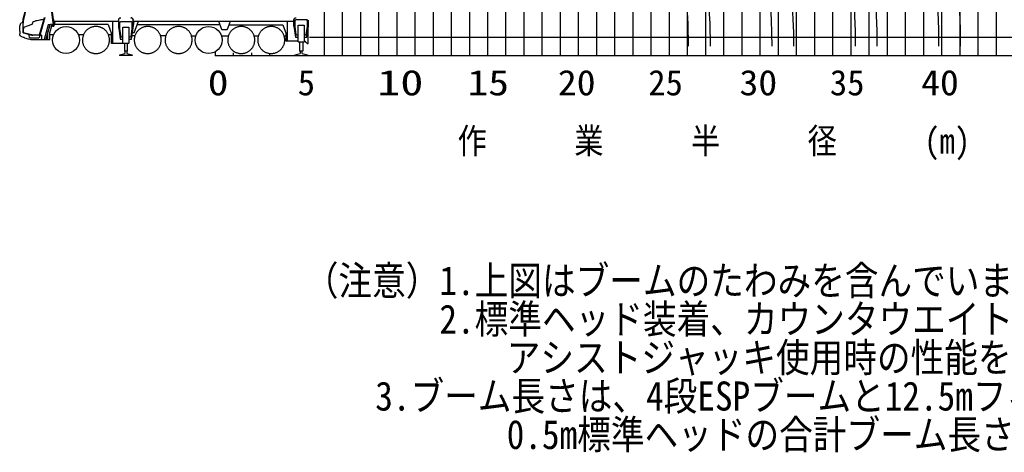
# Model space of a CAD drawing. Extents: x -126562 to 47723, y -58355 to 51651.
# Tile 8 of 14: x -36333 to 17878, y -58355 to -34533. Entities that reach past the tile are written whole.
import ezdxf

# ---------------------------------------------------------------- set-up
doc = ezdxf.new("R2010")
doc.units = 0
doc.layers.get('0').update_dxf_attribs({"linetype": 'CONTINUOUS'})

msp = doc.modelspace()

# ---------------------------------------------------------------- linework, layer by layer
at = {"color": 10, "linetype": 'Continuous'}
for p, q in [((-10558.199093, -36499.970153), (-10558.199093, 28500.029847)), ((-15558.199093, -36499.970153), (-15558.199093, 24500.029847)), ((-5558.199093, -36499.970153), (-5558.199093, 20500.029847)), ((-558.199093, -36499.970153), (-558.199093, 20500.029847)), ((4441.800907, -36499.970153), (4441.800907, 15500.029847)), ((9441.800907, -36499.970153), (9441.800907, 15500.029847)), ((14441.800907, -36499.970153), (14441.800907, 10500.029847))]:
    msp.add_line(p, q, dxfattribs=at)
at = {"color": 7, "linetype": 'Continuous'}
for p, q in [((-9558.199093, -36499.970153), (-9558.199093, 28500.029847)), ((-8558.199093, -36499.970153), (-8558.199093, 28500.029847)), ((-7558.199093, -36499.970153), (-7558.199093, 28500.029847)), ((441.800907, -36499.970153), (441.800907, 28500.029847)), ((1441.800907, -36499.970153), (1441.800907, 28500.029847)), ((2441.800907, -36499.970153), (2441.800907, 28500.029847)), ((17441.800907, -36499.970153), (17441.800907, 28500.029847)), ((-16558.199093, -36499.970153), (-16558.199093, 24500.029847)), ((-14558.199093, -36499.970153), (-14558.199093, 24500.029847)), ((-13558.199093, -36499.970153), (-13558.199093, 24500.029847)), ((-12558.199093, -36499.970153), (-12558.199093, 24500.029847)), ((-11558.199093, -36499.970153), (-11558.199093, 24500.029847)), ((-18558.199093, -36499.970153), (-18558.199093, 21774.039305)), ((-6558.199093, -36499.970153), (-6558.199093, 20500.029847)), ((-4558.199093, -36499.970153), (-4558.199093, 20500.029847)), ((-3558.199093, -36499.970153), (-3558.199093, 20500.029847)), ((-2558.199093, -36499.970153), (-2558.199093, 20500.029847)), ((-1558.199093, -36499.970153), (-1558.199093, 20500.029847)), ((-17558.199093, -36499.970153), (-17558.199093, 18636.74449)), ((3441.800907, -36499.970153), (3441.800907, 15500.029847)), ((5441.800907, -36499.970153), (5441.800907, 15500.029847)), ((6441.800907, -36499.970153), (6441.800907, 15500.029847)), ((7441.800907, -36499.970153), (7441.800907, 15500.029847)), ((8441.800907, -36499.970153), (8441.800907, 15500.029847)), ((-19558.199093, -36499.970153), (-19558.199093, 14780.379049)), ((10441.800907, -36499.970153), (10441.800907, 10500.029847)), ((11441.800907, -36499.970153), (11441.800907, 10500.029847)), ((12441.800907, -36499.970153), (12441.800907, 10500.029847)), ((13441.800907, -36499.970153), (13441.800907, 10500.029847)), ((15441.800907, -36499.970153), (15441.800907, 10500.029847)), ((16441.800907, -36499.970153), (16441.800907, 10500.029847)), ((-20369.420103, -35499.970153), (34441.800907, -35499.970153)), ((-24558.199093, -36499.970153), (-24558.199093, -36352.446083)), ((-23558.199093, -36499.970153), (-23558.199093, -36352.446083)), ((-22558.199093, -36499.970153), (-22558.199093, -36430.14192))]:
    msp.add_line(p, q, dxfattribs=at)
at = {"color": 151, "linetype": 'Continuous'}
for p, q in [((-34483.844601, -34708.095028), (-34607.228806, -33830.168653)), ((-34577.863725, -33852.29659), (-34466.621944, -34643.823208)), ((-35611.117062, -34672.437588), (-35638.361202, -34769.505886)), ((-34955.094433, -34404.709706), (-35269.147335, -35523.628017)), ((-35240.162518, -35364.880764), (-34971.767452, -34408.632961)), ((-34462.199093, -34627.316864), (-34534.532101, -34897.265713)), ((-34462.199093, -34525.841762), (-34462.199093, -34627.316864)), ((-34457.199093, -34622.841762), (-30883.199093, -34622.841762)), ((-34448.051632, -34883.613735), (-34380.936397, -34633.13583)), ((-31197.199093, -35837.841762), (-31197.199093, -34622.841762)), ((-30883.199093, -35009.14175), (-30883.199093, -34552.841762)), ((-30183.699093, -34645.841762), (-30787.699093, -34645.841762)), ((-30171.982296, -35601.242763), (-30033.536874, -34622.841762)), ((-30088.199093, -35009.14175), (-30088.199093, -34552.841762)), ((-30088.199093, -34622.841762), (-21256.199093, -34622.841762)), ((-30025.623071, -35252.841762), (-29796.321374, -34622.841762)), ((-27257.199093, -34606.255977), (-24257.199093, -34606.255977)), ((-25383.069868, -34622.841762), (-25226.989834, -35051.667995)), ((-24889.408321, -35051.667995), (-24733.328361, -34622.841762)), ((-21587.199093, -35722.841762), (-21587.199093, -34622.841762)), ((-21233.199093, -34899.14175), (-21233.199093, -34552.841762)), ((-21187.699093, -34588.841762), (-21187.699093, -34913.841762)), ((-20533.699093, -34538.841762), (-21137.699093, -34538.841762)), ((-20483.699093, -34913.841762), (-20483.699093, -34588.841762)), ((-20438.199093, -34899.14175), (-20438.199093, -34554.750789)), ((-36332.719601, -35159.632412), (-36332.719601, -35308.867096)), ((-36309.447051, -34831.497601), (-36270.632432, -34720.527278)), ((-36168.229794, -34709.529339), (-36270.632432, -34720.527278)), ((-36125.96261, -34977.033218), (-36126.212594, -35028.530213)), ((-36116.643538, -35229.967492), (-36126.212594, -35028.530213)), ((-35663.106319, -34796.495693), (-36121.932866, -34969.386534)), ((-36116.643538, -35229.967492), (-35681.816272, -35354.652282)), ((-34767.782628, -34824.770725), (-34983.272335, -35628.986904)), ((-34673.121113, -34811.466942), (-34893.341808, -35633.341762)), ((-34777.907101, -35252.177089), (-34659.298844, -34809.524352)), ((-34505.219417, -34787.869941), (-34767.782628, -34824.770725)), ((-34672.364132, -35253.260402), (-34549.323141, -34794.068304)), ((-34517.273075, -34799.841762), (-34552.536221, -34806.059598)), ((-34534.532101, -34897.265713), (-34525.289913, -34897.545009)), ((-34525.289913, -34897.545009), (-34452.185421, -34887.270962)), ((-34517.273075, -34799.841762), (-34508.427276, -34799.841762)), ((-31457.316086, -34802.210842), (-34426.240108, -34802.210842)), ((-31457.316086, -34802.210842), (-31274.98669, -35303.156331)), ((-30883.199093, -35009.14175), (-30799.41589, -35601.242763)), ((-30837.699093, -34695.841762), (-30837.699093, -35020.841762)), ((-30837.699093, -35020.841762), (-30770.307979, -35458.8829)), ((-30654.686886, -35832.841762), (-30654.686886, -34944.841762)), ((-30634.010616, -34944.841762), (-30316.7113, -34944.841762)), ((-30316.7113, -34944.841762), (-30316.7113, -35832.841762)), ((-30201.090206, -35458.8829), (-30133.699093, -35020.841762)), ((-30133.699093, -35020.841762), (-30133.699093, -34698.592647)), ((-25314.643442, -34810.841762), (-29864.747913, -34810.841762)), ((-25208.19598, -35064.827602), (-24908.202206, -35064.827602)), ((-24801.754754, -34810.841762), (-21837.762325, -34810.841762)), ((-21844.174685, -34810.841762), (-21664.986446, -35303.157001)), ((-21233.199093, -34899.14175), (-21149.41589, -35491.242824)), ((-21187.699093, -34913.841762), (-21120.307979, -35351.8829)), ((-21004.686886, -35755.841762), (-21004.686886, -34837.841762)), ((-20984.010616, -34837.841762), (-20666.7113, -34837.841762)), ((-20666.7113, -34837.841762), (-20666.7113, -35755.841762)), ((-20551.090206, -35351.8829), (-20483.699093, -34913.841762)), ((-20521.982296, -35491.242824), (-20438.199093, -34899.14175)), ((-20452.699093, -35836.841762), (-20452.699093, -35001.614146)), ((-36323.513546, -35367.478237), (-36332.719601, -35308.867096)), ((-36269.814876, -35437.760953), (-36195.517472, -35471.037771)), ((-35798.283077, -35492.919216), (-35824.671441, -35343.262441)), ((-35778.614388, -35608.077046), (-35727.520382, -35617.744839)), ((-35289.484071, -35543.341762), (-35748.04066, -35543.341762)), ((-35727.520382, -35617.744839), (-35687.000837, -35624.132346)), ((-35687.000837, -35624.132346), (-35631.894997, -35629.998626)), ((-35609.036983, -35364.880764), (-35240.162518, -35364.880764)), ((-35126.783778, -35393.327533), (-35608.945187, -35393.340725)), ((-35554.152218, -35632.841762), (-35126.701678, -35632.841762)), ((-35230.053102, -35384.341762), (-35126.786859, -35384.341762)), ((-35126.786859, -35384.341762), (-35126.701506, -35633.341762)), ((-35126.701506, -35633.341762), (-34672.849483, -35633.341762)), ((-34778.060421, -35633.341762), (-34778.060421, -35253.341762)), ((-34672.849483, -35633.341762), (-34672.849483, -35253.841762)), ((-34672.849483, -35347.841762), (-34461.670848, -35347.841762)), ((-33104.03178, -35347.841762), (-32811.779171, -35347.841762)), ((-31454.227085, -35347.841762), (-31274.98669, -35347.841762)), ((-31274.98669, -35837.841762), (-31274.98669, -35303.156331)), ((-30789.514522, -35609.841762), (-30654.686886, -35609.841762)), ((-30750.54089, -35475.841762), (-30654.686886, -35475.841762)), ((-30316.7113, -35475.841762), (-30220.857296, -35475.841762)), ((-30316.7113, -35609.841762), (-30181.883663, -35609.841762)), ((-30143.908214, -35402.841762), (-29986.220952, -35402.841762)), ((-30025.623071, -35252.841762), (-30122.682956, -35252.841762)), ((-28582.662716, -35402.841762), (-28283.784054, -35402.841762)), ((-26875.625757, -35422.841762), (-26640.809624, -35422.841762)), ((-25225.841318, -35422.841762), (-24836.668453, -35422.841762)), ((-23424.054039, -35422.841762), (-23190.560103, -35422.841762)), ((-21774.054039, -35422.841762), (-21664.986446, -35422.841762)), ((-21664.986446, -35722.841762), (-21664.986446, -35303.157001)), ((-21004.686886, -35722.841762), (-21664.986446, -35722.841762)), ((-21139.514522, -35499.841762), (-21004.686886, -35499.841762)), ((-21100.54089, -35368.841762), (-21004.686886, -35368.841762)), ((-21004.686886, -35755.841762), (-20666.7113, -35755.841762)), ((-20920.688351, -35755.841518), (-20920.688351, -36274.773986)), ((-20750.709835, -35755.84164), (-20750.709835, -36274.773986)), ((-20666.7113, -35368.841762), (-20570.857296, -35368.841762)), ((-20666.7113, -35499.841762), (-20531.883663, -35499.841762)), ((-20666.7113, -35722.841762), (-20602.699093, -35722.841762)), ((-20602.699093, -35766.841762), (-20602.699093, -35722.841762)), ((-20602.699093, -35766.841762), (-20578.032379, -35766.841762)), ((-20578.032379, -35766.841762), (-20496.365763, -35836.841762)), ((-30570.688351, -35837.841762), (-31274.98669, -35837.841762)), ((-30654.686886, -35832.841762), (-30316.7113, -35832.841762)), ((-30570.688351, -35832.841396), (-30570.688351, -36274.773986)), ((-30404.137569, -36274.773986), (-30570.688351, -36274.773986)), ((-30540.688839, -36274.773986), (-30540.688839, -36394.999565)), ((-30430.709347, -36274.773986), (-30430.709347, -36395.038275)), ((-30404.137569, -36274.773986), (-30404.137569, -35832.841396)), ((-25558.199093, -36499.970153), (-25558.199093, -36295.931355)), ((-20754.137569, -36274.773986), (-20920.688351, -36274.773986)), ((-20890.688839, -36274.773986), (-20890.688839, -36394.999303)), ((-20782.923702, -36394.453123), (-20782.923702, -36274.773986)), ((-20496.365763, -35836.841762), (-20452.699093, -35836.841762)), ((-30839.699093, -36473.940067), (-30540.688839, -36394.999565)), ((-30839.699093, -36473.940067), (-30839.699093, -36499.970153)), ((-30131.699093, -36499.970153), (-30839.699093, -36499.970153)), ((-30430.709347, -36395.038275), (-30131.699093, -36474.087775)), ((-30131.699093, -36474.087775), (-30131.699093, -36499.970153)), ((-25558.199093, -36499.970153), (34441.800907, -36499.970153)), ((-21189.699093, -36473.940076), (-20890.688839, -36394.999303)), ((-21189.699093, -36473.940076), (-21189.699093, -36499.970153)), ((-20782.923702, -36394.453123), (-20481.699093, -36474.087746)), ((-20481.699093, -36474.087746), (-20481.699093, -36499.970153))]:
    msp.add_line(p, q, dxfattribs=at)
for points in [[(-36168.491967, -34709.557496), (-36158.813351, -34629.803493), (-36148.911983, -34561.435116), (-36137.440304, -34493.312832), (-36124.402218, -34425.472774), (-36109.806515, -34357.950893), (-36093.659054, -34290.783016), (-36075.969601, -34224.004726), (-36056.747921, -34157.651455), (-35974.738665, -33897.175973)], [(-36115.91384, -34608.155336), (-36100.529171, -34514.21191), (-36088.22839, -34448.452205), (-36074.445187, -34382.987301), (-35974.893414, -33958.058043)], [(-36136.289473, -35253.888479), (-36140.965694, -35180.57986), (-36143.714718, -35113.73611), (-36144.952022, -35046.847256), (-36144.677608, -34979.947597), (-36142.891476, -34913.071193), (-36139.594601, -34846.252224), (-36134.78796, -34779.524868), (-36128.474483, -34712.923183), (-36120.657101, -34646.481167), (-36115.282101, -34608.258793)], [(-35583.768429, -34644.54005), (-35590.076046, -34647.038692), (-35595.879757, -34650.5527), (-35601.017452, -34654.983959), (-35605.345577, -34660.208767), (-35608.744015, -34666.081295), (-35611.117062, -34672.437588)], [(-35003.451256, -34521.517181), (-35088.210812, -34533.274257), (-35159.917843, -34544.742687), (-35231.371944, -34557.697048), (-35302.542843, -34572.13174), (-35373.397335, -34588.040554), (-35443.907101, -34605.416652), (-35514.04089, -34624.252514), (-35583.768429, -34644.54005)], [(-30883.199093, -34552.841762), (-30882.487179, -34539.253017), (-30880.358272, -34525.813198), (-30876.836788, -34512.669521), (-30871.959835, -34499.96603), (-30865.782101, -34487.841762), (-30858.370968, -34476.429653), (-30849.807979, -34465.854824), (-30840.186397, -34456.232876), (-30829.611202, -34447.669521), (-30818.199093, -34440.25851), (-30806.075069, -34434.080898), (-30793.370968, -34429.204433), (-30780.227413, -34425.682583), (-30766.78796, -34423.553921), (-30755.874386, -34422.981972)], [(-30837.699093, -34695.841762), (-30837.620479, -34693.038235), (-30837.38464, -34690.243526), (-30836.99255, -34687.466457), (-30836.445675, -34684.715725), (-30835.744991, -34681.999996), (-30834.893429, -34679.327816), (-30833.89294, -34676.707577), (-30832.747433, -34674.147579), (-30831.460323, -34671.655819), (-30830.035519, -34669.240169), (-30828.476925, -34666.908199), (-30826.79089, -34664.667263), (-30824.981319, -34662.524441), (-30823.054562, -34660.486416), (-30821.016476, -34658.559658), (-30818.873409, -34656.750179), (-30816.632687, -34655.063717), (-30814.300655, -34653.50555), (-30811.885128, -34652.080593), (-30809.393429, -34650.793331), (-30806.83337, -34649.647793), (-30804.213253, -34648.64761), (-30801.54089, -34647.795894), (-30798.825069, -34647.095363), (-30796.074581, -34646.548214), (-30793.297237, -34646.156154), (-30790.502804, -34645.920437), (-30787.699093, -34645.841762)], [(-30218.199093, -34422.841762), (-30204.610226, -34423.553921), (-30191.170772, -34425.682583), (-30178.027218, -34429.204433), (-30165.323116, -34434.080898), (-30153.199093, -34440.25851), (-30141.786983, -34447.669521), (-30131.211788, -34456.232876), (-30121.590206, -34465.854824), (-30113.027218, -34476.429653), (-30105.616085, -34487.841762), (-30099.438351, -34499.96603), (-30094.561397, -34512.669521), (-30091.039913, -34525.813198), (-30088.911007, -34539.253017), (-30088.199093, -34552.841762)], [(-30088.199093, -34552.841762), (-30088.911007, -34539.253017), (-30091.039913, -34525.813198), (-30094.561397, -34512.669521), (-30099.438351, -34499.96603), (-30105.616085, -34487.841762), (-30113.027218, -34476.429653), (-30121.590206, -34465.854824), (-30131.211788, -34456.232876), (-30141.786983, -34447.669521), (-30153.199093, -34440.25851), (-30165.323116, -34434.080898), (-30178.027218, -34429.204433), (-30191.170772, -34425.682583), (-30204.610226, -34423.553921), (-30218.199093, -34422.841762)], [(-30183.699093, -34645.841762), (-30180.895382, -34645.920437), (-30178.100948, -34646.156154), (-30175.323604, -34646.548214), (-30172.573116, -34647.095363), (-30169.857296, -34647.795894), (-30167.184933, -34648.64761), (-30164.564815, -34649.647793), (-30162.004757, -34650.793331), (-30159.513058, -34652.080593), (-30157.09753, -34653.50555), (-30154.765499, -34655.063717), (-30152.524776, -34656.750179), (-30150.38171, -34658.559658), (-30148.343624, -34660.486416), (-30146.416866, -34662.524441), (-30144.607296, -34664.667263), (-30142.921261, -34666.908199), (-30141.362667, -34669.240169), (-30139.937862, -34671.655819), (-30138.650753, -34674.147579), (-30137.505245, -34676.707577), (-30136.504757, -34679.327816), (-30135.653194, -34681.999996), (-30134.952511, -34684.715725), (-30134.405636, -34687.466457), (-30134.013546, -34690.243526), (-30133.777706, -34693.038235), (-30133.771358, -34693.265194)], [(-21233.199093, -34552.841762), (-21232.487179, -34539.253017), (-21230.358272, -34525.813198), (-21226.836788, -34512.669521), (-21221.959835, -34499.96603), (-21215.782101, -34487.841762), (-21208.370968, -34476.429653), (-21199.807491, -34465.854824), (-21190.186397, -34456.232876), (-21179.611202, -34447.669521), (-21168.199093, -34440.25851), (-21156.075069, -34434.080898), (-21143.370968, -34429.204433), (-21130.227413, -34425.682583), (-21116.78796, -34423.553921), (-21103.199093, -34422.841762)], [(-21187.699093, -34588.841762), (-21187.620479, -34586.038235), (-21187.38464, -34583.243526), (-21186.99255, -34580.466457), (-21186.445675, -34577.715725), (-21185.744991, -34574.999996), (-21184.893429, -34572.327816), (-21183.89294, -34569.707577), (-21182.747433, -34567.147579), (-21181.460323, -34564.655819), (-21180.035519, -34562.240169), (-21178.476925, -34559.908199), (-21176.79089, -34557.667263), (-21174.981319, -34555.524441), (-21173.054562, -34553.486416), (-21171.016476, -34551.559658), (-21168.873409, -34549.750179), (-21166.632687, -34548.063717), (-21164.300655, -34546.50555), (-21161.885128, -34545.080593), (-21159.393429, -34543.793331), (-21156.83337, -34542.647793), (-21154.213253, -34541.64761), (-21151.54089, -34540.795894), (-21148.825069, -34540.095363), (-21146.074581, -34539.548214), (-21143.297237, -34539.156154), (-21140.502804, -34538.920437), (-21137.699093, -34538.841762)], [(-20533.699093, -34538.841762), (-20530.895382, -34538.920437), (-20528.100948, -34539.156154), (-20525.323604, -34539.548214), (-20522.573116, -34540.095363), (-20519.857296, -34540.795894), (-20517.184933, -34541.64761), (-20514.564815, -34542.647793), (-20512.004757, -34543.793331), (-20509.513058, -34545.080593), (-20507.09753, -34546.50555), (-20504.765499, -34548.063717), (-20502.524776, -34549.750179), (-20500.38171, -34551.559658), (-20498.343624, -34553.486416), (-20496.416866, -34555.524441), (-20494.607296, -34557.667263), (-20492.921261, -34559.908199), (-20491.362667, -34562.240169), (-20489.937862, -34564.655819), (-20488.650753, -34567.147579), (-20487.505245, -34569.707577), (-20486.504757, -34572.327816), (-20485.653194, -34574.999996), (-20484.952511, -34577.715725), (-20484.405636, -34580.466457), (-20484.013546, -34583.243526), (-20483.777706, -34586.038235), (-20483.699093, -34588.841762)], [(-20483.699093, -34588.841762), (-20483.777706, -34586.038235), (-20484.013546, -34583.243526), (-20484.405636, -34580.466457), (-20484.952511, -34577.715725), (-20485.653194, -34574.999996), (-20486.504757, -34572.327816), (-20487.505245, -34569.707577), (-20488.650753, -34567.147579), (-20489.937862, -34564.655819), (-20491.362667, -34562.240169), (-20492.921261, -34559.908199), (-20494.607296, -34557.667263), (-20496.416866, -34555.524441), (-20498.343624, -34553.486416), (-20500.38171, -34551.559658), (-20502.524776, -34549.750179), (-20504.765499, -34548.063717), (-20507.09753, -34546.50555), (-20509.513058, -34545.080593), (-20512.004757, -34543.793331), (-20514.564815, -34542.647793), (-20517.184933, -34541.64761), (-20519.857296, -34540.795894), (-20522.573116, -34540.095363), (-20525.323604, -34539.548214), (-20528.100948, -34539.156154), (-20530.895382, -34538.920437), (-20533.699093, -34538.841762)], [(-36332.639522, -35160.758083), (-36332.719601, -35159.632412), (-36331.621944, -35106.369839), (-36329.487179, -35053.140957), (-36327.077999, -35011.273769), (-36324.026241, -34969.447475), (-36320.333858, -34927.670925), (-36316.000851, -34885.952877), (-36309.447051, -34831.497601)], [(-36119.622921, -34968.516201), (-36121.82214, -34969.680385), (-36123.740108, -34971.437954), (-36124.743038, -34972.868374), (-36125.47839, -34974.438503), (-36125.96261, -34977.033218)], [(-35638.361202, -34769.505886), (-35641.085812, -34776.586788), (-35645.081905, -34783.036281), (-35650.208858, -34788.628628), (-35656.28796, -34793.168056), (-35663.106319, -34796.495693)], [(-31480.277706, -35296.149135), (-31497.447628, -35266.375576), (-31515.974483, -35237.426723), (-31535.818233, -35209.364467), (-31556.936886, -35182.248501), (-31579.285519, -35156.136928), (-31602.81628, -35131.085232), (-31627.47839, -35107.14706), (-31653.220089, -35084.373379), (-31679.986202, -35062.812893), (-31707.719601, -35042.511501), (-31736.360714, -35023.5126), (-31765.848507, -35005.856777), (-31796.120479, -34989.581569), (-31827.11169, -34974.721828), (-31858.756222, -34961.309231), (-31890.98669, -34949.372402), (-31923.733761, -34938.936855), (-31956.927608, -34930.024746), (-31990.497921, -34922.655178), (-32024.372921, -34916.843899), (-32058.479854, -34912.603237), (-32092.746456, -34909.942348), (-32127.099483, -34908.866787), (-32161.465206, -34909.378872), (-32195.770382, -34911.477627), (-32229.942745, -34915.158413), (-32263.908077, -34920.41354), (-32297.594601, -34927.231655), (-32330.930538, -34935.598232), (-32363.844112, -34945.495449), (-32396.265987, -34956.902248), (-32428.126339, -34969.794155), (-32459.356808, -34984.143703), (-32489.891476, -34999.920315), (-32519.665401, -35017.090298), (-32548.614132, -35035.617031), (-32576.676632, -35055.460903), (-32603.792354, -35076.579677), (-32629.904171, -35098.928188), (-32654.95544, -35122.458767), (-32678.893917, -35147.121181), (-32701.667354, -35172.862881), (-32723.227901, -35199.628872), (-32743.529171, -35227.362026), (-32762.528194, -35256.0032), (-32780.183956, -35285.491237), (-32796.459347, -35315.76321), (-32811.31921, -35346.754543), (-32824.731808, -35378.399013), (-32836.668331, -35410.629238), (-32847.103878, -35443.376369), (-32856.015987, -35476.570461), (-32863.385616, -35510.140713), (-32869.19714, -35544.01559), (-32873.437374, -35578.122524), (-32876.098507, -35612.389126), (-32877.17419, -35646.741909), (-32876.661983, -35681.107754), (-32874.563351, -35715.413296), (-32870.882687, -35749.585293), (-32865.627315, -35783.550869), (-32858.809444, -35817.237392), (-32850.442745, -35850.573208), (-32840.545284, -35883.487026), (-32829.138546, -35915.908657), (-32816.246944, -35947.768764), (-32801.897335, -35978.999599), (-32786.120479, -36009.534389)], [(-28630.277706, -35296.149135), (-28647.447628, -35266.375576), (-28665.974483, -35237.426723), (-28685.818233, -35209.364467), (-28706.936886, -35182.248501), (-28729.285519, -35156.136928), (-28752.816036, -35131.085232), (-28777.478634, -35107.14706), (-28803.220089, -35084.373379), (-28829.986202, -35062.812893), (-28857.719356, -35042.511501), (-28886.36047, -35023.5126), (-28915.848507, -35005.856777), (-28946.120479, -34989.581569), (-28977.111935, -34974.721828), (-29008.756466, -34961.309231), (-29040.98669, -34949.372402), (-29073.733761, -34938.936855), (-29106.927853, -34930.024746), (-29140.498165, -34922.655178), (-29174.372921, -34916.843899), (-29208.479854, -34912.603237), (-29242.746456, -34909.942348), (-29277.099239, -34908.866787), (-29311.465206, -34909.378872), (-29345.770626, -34911.477627), (-29379.942501, -34915.158413), (-29413.908077, -34920.41354), (-29447.594845, -34927.231655), (-29480.930538, -34935.598232), (-29513.844356, -34945.495449), (-29546.265987, -34956.902248), (-29578.126095, -34969.794155), (-29609.356808, -34984.143703), (-29639.89172, -34999.920315), (-29669.665401, -35017.090298), (-29698.614132, -35035.617031), (-29726.676632, -35055.460903), (-29753.792354, -35076.579677), (-29779.904171, -35098.928188), (-29804.95544, -35122.458767), (-29828.893917, -35147.121181), (-29851.667354, -35172.862881), (-29873.227901, -35199.628872), (-29893.529171, -35227.362026), (-29912.528194, -35256.0032), (-29930.183956, -35285.491237), (-29946.459347, -35315.76321), (-29961.31921, -35346.754543), (-29974.731808, -35378.399013), (-29986.668331, -35410.629238), (-29997.103878, -35443.376369), (-30006.015987, -35476.570461), (-30013.385616, -35510.140713), (-30019.19714, -35544.01559), (-30023.437374, -35578.122524), (-30026.098507, -35612.389126), (-30027.17419, -35646.741909), (-30026.661983, -35681.107754), (-30024.563351, -35715.413296), (-30020.882687, -35749.585293), (-30015.627315, -35783.550869), (-30008.809444, -35817.237392), (-30000.442745, -35850.573208), (-29990.545284, -35883.487026), (-29979.138546, -35915.908657), (-29966.246944, -35947.768764), (-29951.897335, -35978.999599), (-29936.120479, -36009.534389)], [(-26930.277706, -35296.149135), (-26947.447628, -35266.375576), (-26965.974361, -35237.426723), (-26985.818233, -35209.364467), (-27006.937008, -35182.248501), (-27029.285519, -35156.136928), (-27052.816036, -35131.085232), (-27077.478512, -35107.14706), (-27103.220211, -35084.373379), (-27129.986202, -35062.812893), (-27157.719356, -35042.511501), (-27186.36047, -35023.5126), (-27215.848507, -35005.856777), (-27246.120479, -34989.581569), (-27277.111935, -34974.721828), (-27308.756344, -34961.309231), (-27340.986568, -34949.372402), (-27373.733639, -34938.936855), (-27406.927853, -34930.024746), (-27440.498043, -34922.655178), (-27474.372921, -34916.843899), (-27508.479854, -34912.603237), (-27542.746456, -34909.942348), (-27577.099239, -34908.866787), (-27611.465206, -34909.378872), (-27645.770626, -34911.477627), (-27679.942501, -34915.158413), (-27713.908077, -34920.41354), (-27747.594845, -34927.231655), (-27780.930538, -34935.598232), (-27813.844356, -34945.495449), (-27846.265987, -34956.902248), (-27878.126095, -34969.794155), (-27909.356808, -34984.143703), (-27939.89172, -34999.920315), (-27969.665157, -35017.090298), (-27998.614132, -35035.617031), (-28026.676388, -35055.460903), (-28053.792354, -35076.579677), (-28079.903927, -35098.928188), (-28104.955685, -35122.458767), (-28128.893917, -35147.121181), (-28151.667354, -35172.862881), (-28173.227901, -35199.628872), (-28193.529415, -35227.362026), (-28212.528194, -35256.0032), (-28230.183956, -35285.491237), (-28246.459347, -35315.76321), (-28261.318966, -35346.754543), (-28274.731563, -35378.399013), (-28286.668331, -35410.629238), (-28297.103878, -35443.376369), (-28306.015987, -35476.570461), (-28313.385616, -35510.140713), (-28319.196895, -35544.01559), (-28323.437618, -35578.122524), (-28326.098507, -35612.389126), (-28327.17419, -35646.741909), (-28326.661983, -35681.107754), (-28324.563351, -35715.413296), (-28320.882442, -35749.585293), (-28315.627315, -35783.550869), (-28308.8092, -35817.237392), (-28300.442745, -35850.573208), (-28290.545284, -35883.487026), (-28279.138546, -35915.908657), (-28266.2467, -35947.768764), (-28251.897091, -35978.999599), (-28236.120479, -36009.534389)], [(-25226.989834, -35051.667995), (-25224.776729, -35056.01144), (-25221.578609, -35059.690517), (-25217.585415, -35062.486538), (-25213.03442, -35064.233486), (-25208.19598, -35064.827602)], [(-24908.202206, -35064.827602), (-24903.363766, -35064.233486), (-24898.81274, -35062.486538), (-24894.819576, -35059.690517), (-24891.621456, -35056.01144), (-24889.408321, -35051.667995)], [(-23480.277706, -35296.149135), (-23497.447628, -35266.375576), (-23515.974361, -35237.426723), (-23535.818233, -35209.364467), (-23556.937008, -35182.248501), (-23579.285519, -35156.136928), (-23602.816036, -35131.085232), (-23627.478512, -35107.14706), (-23653.220211, -35084.373379), (-23679.986202, -35062.812893), (-23707.719356, -35042.511501), (-23736.36047, -35023.5126), (-23765.848507, -35005.856777), (-23796.120479, -34989.581569), (-23827.111935, -34974.721828), (-23858.756344, -34961.309231), (-23890.986568, -34949.372402), (-23923.733639, -34938.936855), (-23956.927853, -34930.024746), (-23990.498043, -34922.655178), (-24024.372921, -34916.843899), (-24058.479854, -34912.603237), (-24092.746456, -34909.942348), (-24127.099239, -34908.866787), (-24161.465084, -34909.378872), (-24195.770626, -34911.477627), (-24229.942623, -34915.158413), (-24263.908199, -34920.41354), (-24297.594723, -34927.231655), (-24330.930538, -34935.598232), (-24363.844356, -34945.495449), (-24396.265987, -34956.902248), (-24428.126095, -34969.794155), (-24459.35693, -34984.143703), (-24489.89172, -34999.920315), (-24519.665279, -35017.090298), (-24548.614132, -35035.617031), (-24576.676388, -35055.460903), (-24603.792354, -35076.579677), (-24629.903927, -35098.928188), (-24654.955624, -35122.458767), (-24678.893795, -35147.121181), (-24701.667477, -35172.862881), (-24723.227962, -35199.628872), (-24743.529354, -35227.362026), (-24762.528255, -35256.0032), (-24780.184078, -35285.491237), (-24796.459286, -35315.76321), (-24811.319027, -35346.754543), (-24824.731624, -35378.399013), (-24836.668453, -35410.629238), (-24847.104, -35443.376369), (-24856.016109, -35476.570461), (-24863.385677, -35510.140713), (-24869.196957, -35544.01559), (-24873.437618, -35578.122524), (-24876.098507, -35612.389126), (-24877.174068, -35646.741909), (-24876.661983, -35681.107754), (-24874.563229, -35715.413296), (-24870.882442, -35749.585293), (-24865.627315, -35783.550869), (-24858.8092, -35817.237392), (-24850.442623, -35850.573208), (-24840.545406, -35883.487026), (-24829.138607, -35915.908657), (-24816.2467, -35947.768764), (-24801.897152, -35978.999599), (-24786.120541, -36009.534389)], [(-21830.277706, -35296.149135), (-21847.447628, -35266.375576), (-21865.974483, -35237.426723), (-21885.818233, -35209.364467), (-21906.936886, -35182.248501), (-21929.285519, -35156.136928), (-21952.816036, -35131.085232), (-21977.478634, -35107.14706), (-22003.220089, -35084.373379), (-22029.986202, -35062.812893), (-22057.719356, -35042.511501), (-22086.36047, -35023.5126), (-22115.848507, -35005.856777), (-22146.120479, -34989.581569), (-22177.111935, -34974.721828), (-22208.756466, -34961.309231), (-22240.98669, -34949.372402), (-22273.733761, -34938.936855), (-22306.927853, -34930.024746), (-22340.498165, -34922.655178), (-22374.372921, -34916.843899), (-22408.479854, -34912.603237), (-22442.746456, -34909.942348), (-22477.099239, -34908.866787), (-22511.465206, -34909.378872), (-22545.770626, -34911.477627), (-22579.942501, -34915.158413), (-22613.908077, -34920.41354), (-22647.594845, -34927.231655), (-22680.930538, -34935.598232), (-22713.844356, -34945.495449), (-22746.265987, -34956.902248), (-22778.126095, -34969.794155), (-22809.356808, -34984.143703), (-22839.89172, -34999.920315), (-22869.665157, -35017.090298), (-22898.614132, -35035.617031), (-22926.676388, -35055.460903), (-22953.792354, -35076.579677), (-22979.903927, -35098.928188), (-23004.955685, -35122.458767), (-23028.893917, -35147.121181), (-23051.667354, -35172.862881), (-23073.227901, -35199.628872), (-23093.529415, -35227.362026), (-23112.528194, -35256.0032), (-23130.183956, -35285.491237), (-23146.459347, -35315.76321), (-23161.318966, -35346.754543), (-23174.731563, -35378.399013), (-23186.668331, -35410.629238), (-23197.103878, -35443.376369), (-23206.015987, -35476.570461), (-23213.385616, -35510.140713), (-23219.196895, -35544.01559), (-23223.437618, -35578.122524), (-23226.098507, -35612.389126), (-23227.17419, -35646.741909), (-23226.661983, -35681.107754), (-23224.563351, -35715.413296), (-23220.882442, -35749.585293), (-23215.627315, -35783.550869), (-23208.8092, -35817.237392), (-23200.442745, -35850.573208), (-23190.545284, -35883.487026), (-23179.138546, -35915.908657), (-23166.2467, -35947.768764), (-23151.897091, -35978.999599), (-23136.120479, -36009.534389)], [(-36269.814876, -35437.760953), (-36278.696163, -35433.082546), (-36280.22546, -35432.15237), (-36288.562374, -35426.317043), (-36291.41589, -35423.986965), (-36297.507687, -35418.334682), (-36301.413937, -35414.130703), (-36305.405147, -35409.251797), (-36310.983272, -35401.109585), (-36315.654171, -35392.502224), (-36318.839718, -35385.011074), (-36321.427608, -35377.033108), (-36323.513546, -35367.478237)], [(-36195.517472, -35471.037771), (-36139.435421, -35493.65945), (-36113.140499, -35503.937649), (-36086.646358, -35513.964077), (-36060.00378, -35523.717251), (-36000.622443, -35544.609451)], [(-36136.289473, -35253.888479), (-36121.830929, -35258.036098), (-35666.048145, -35388.756138)], [(-36000.622443, -35544.609451), (-35932.494015, -35565.937465), (-35878.920772, -35581.535976), (-35849.980343, -35589.448696), (-35778.614388, -35608.077046)], [(-35748.04066, -35543.341762), (-35760.632687, -35539.056606), (-35764.986202, -35537.134853), (-35771.203976, -35533.630825), (-35776.833858, -35529.537319), (-35781.959835, -35524.831631), (-35786.043819, -35520.1777), (-35790.445187, -35513.82809), (-35792.682491, -35509.779506), (-35794.606319, -35505.574673), (-35796.204952, -35501.236965), (-35797.470577, -35496.789577), (-35798.283077, -35492.919216)], [(-35681.81628, -35354.652309), (-35663.933468, -35359.110866), (-35645.784054, -35362.311123), (-35627.454952, -35364.237575), (-35609.036983, -35364.880764)], [(-35666.055327, -35388.781179), (-35629.394405, -35392.631374), (-35608.945187, -35393.340725)], [(-35631.894997, -35629.998626), (-35588.994015, -35632.236416), (-35554.152218, -35632.841762)], [(-35269.147335, -35523.628017), (-35270.696163, -35527.797329), (-35272.909054, -35531.655239), (-35275.727413, -35535.099941), (-35279.073116, -35538.034878), (-35281.182491, -35539.449062), (-35289.484071, -35543.341762)], [(-32786.120479, -36009.534389), (-32768.950558, -36039.307949), (-32750.423702, -36068.256801), (-32730.579952, -36096.319057), (-32709.4613, -36123.435024), (-32687.112667, -36149.546596), (-32663.581905, -36174.598354), (-32638.919796, -36198.536464), (-32613.178097, -36221.310146), (-32586.411983, -36242.870571), (-32558.678585, -36263.172085), (-32530.037472, -36282.170864), (-32500.549679, -36299.826748), (-32470.277706, -36316.102016), (-32439.286495, -36330.961635), (-32407.641964, -36344.374233), (-32375.411495, -36356.311123), (-32342.664425, -36366.74667), (-32309.470577, -36375.658779), (-32275.900265, -36383.028286), (-32242.025265, -36388.839565), (-32207.918331, -36393.080288), (-32173.651729, -36395.741176), (-32139.298702, -36396.816738), (-32104.932979, -36396.304653), (-32070.627804, -36394.205898), (-32036.45544, -36390.525112), (-32002.490108, -36385.269985), (-31968.803585, -36378.45187), (-31935.467647, -36370.085293), (-31902.554073, -36360.188076), (-31870.132198, -36348.781215), (-31838.271847, -36335.88937), (-31807.041378, -36321.53976), (-31776.50671, -36305.763149), (-31746.732784, -36288.593227), (-31717.784054, -36270.066494), (-31689.721554, -36250.222622), (-31662.605831, -36229.103847), (-31636.494015, -36206.755337), (-31611.442745, -36183.224819), (-31587.504269, -36158.562343), (-31564.730831, -36132.820644), (-31543.170284, -36106.054653), (-31522.869015, -36078.321499), (-31503.869991, -36049.680385), (-31486.214229, -36020.192348), (-31469.938839, -35989.920376), (-31455.078976, -35958.928921), (-31441.666378, -35927.284511), (-31429.729854, -35895.054287), (-31419.294308, -35862.307216), (-31410.382198, -35829.113003), (-31403.012569, -35795.542812), (-31397.201046, -35761.667934), (-31392.960812, -35727.561001), (-31390.299679, -35693.294399), (-31389.223995, -35658.941616), (-31389.736202, -35624.575771), (-31391.834835, -35590.270229), (-31395.515499, -35556.098232), (-31400.77087, -35522.132656), (-31407.588741, -35488.446132), (-31415.95544, -35455.110317), (-31425.852901, -35422.196499), (-31437.25964, -35389.774929), (-31450.151241, -35357.91476), (-31464.500851, -35326.683925), (-31480.277706, -35296.149135)], [(-30799.41589, -35601.242763), (-30798.29919, -35604.619594), (-30796.071163, -35607.391933), (-30793.014522, -35609.209316), (-30789.514522, -35609.841762)], [(-30770.307979, -35458.8829), (-30769.9613, -35460.620754), (-30769.462276, -35462.321071), (-30768.814327, -35463.970547), (-30768.022823, -35465.556118), (-30767.094601, -35467.065517), (-30766.036007, -35468.486782), (-30764.855831, -35469.808742), (-30763.563351, -35471.021084), (-30762.168819, -35472.114223), (-30760.682491, -35473.079616), (-30759.117062, -35473.909694), (-30757.483761, -35474.597866), (-30755.796261, -35475.138881), (-30754.067745, -35475.528347), (-30752.310909, -35475.763271), (-30750.54089, -35475.841762)], [(-30220.857296, -35475.841762), (-30219.087276, -35475.763271), (-30217.33044, -35475.528347), (-30215.601925, -35475.138881), (-30213.914425, -35474.597866), (-30212.281124, -35473.909694), (-30210.715694, -35473.079616), (-30209.229366, -35472.114223), (-30207.834835, -35471.021084), (-30206.542354, -35469.808742), (-30205.362179, -35468.486782), (-30204.303585, -35467.065517), (-30203.375362, -35465.556118), (-30202.583858, -35463.970547), (-30201.935909, -35462.321071), (-30201.436886, -35460.620754), (-30201.090206, -35458.8829)], [(-30181.883663, -35609.841762), (-30178.383663, -35609.209316), (-30175.327022, -35607.391933), (-30173.098995, -35604.619594), (-30171.982296, -35601.242763)], [(-29936.120479, -36009.534389), (-29918.950558, -36039.307949), (-29900.423702, -36068.256801), (-29880.579952, -36096.319057), (-29859.4613, -36123.435024), (-29837.112667, -36149.546596), (-29813.581905, -36174.598354), (-29788.919796, -36198.536464), (-29763.178097, -36221.310146), (-29736.411983, -36242.870571), (-29708.678585, -36263.172085), (-29680.037472, -36282.170864), (-29650.549679, -36299.826748), (-29620.277706, -36316.102016), (-29589.286251, -36330.961635), (-29557.64172, -36344.374233), (-29525.411495, -36356.311123), (-29492.664425, -36366.74667), (-29459.470333, -36375.658779), (-29425.90002, -36383.028286), (-29392.025265, -36388.839565), (-29357.918331, -36393.080288), (-29323.651729, -36395.741176), (-29289.298946, -36396.816738), (-29254.932979, -36396.304653), (-29220.62756, -36394.205898), (-29186.455685, -36390.525112), (-29152.490108, -36385.269985), (-29118.803341, -36378.45187), (-29085.467647, -36370.085293), (-29052.553829, -36360.188076), (-29020.132198, -36348.781215), (-28988.272091, -36335.88937), (-28957.041378, -36321.53976), (-28926.506466, -36305.763149), (-28896.733028, -36288.593227), (-28867.784054, -36270.066494), (-28839.721798, -36250.222622), (-28812.605831, -36229.103847), (-28786.494259, -36206.755337), (-28761.442501, -36183.224819), (-28737.504269, -36158.562343), (-28714.730831, -36132.820644), (-28693.170284, -36106.054653), (-28672.86877, -36078.321499), (-28653.869991, -36049.680385), (-28636.214229, -36020.192348), (-28619.938839, -35989.920376), (-28605.07922, -35958.928921), (-28591.666622, -35927.284511), (-28579.729854, -35895.054287), (-28569.294308, -35862.307216), (-28560.382198, -35829.113003), (-28553.012569, -35795.542812), (-28547.20129, -35761.667934), (-28542.960567, -35727.561001), (-28540.299679, -35693.294399), (-28539.223995, -35658.941616), (-28539.736202, -35624.575771), (-28541.834835, -35590.270229), (-28545.515743, -35556.098232), (-28550.77087, -35522.132656), (-28557.588985, -35488.446132), (-28565.95544, -35455.110317), (-28575.852901, -35422.196499), (-28587.25964, -35389.774929), (-28600.151485, -35357.91476), (-28614.501095, -35326.683925), (-28630.277706, -35296.149135)], [(-28236.120479, -36009.534389), (-28218.950558, -36039.307949), (-28200.423702, -36068.256801), (-28180.579952, -36096.319057), (-28159.4613, -36123.435024), (-28137.112667, -36149.546596), (-28113.582149, -36174.598354), (-28088.919552, -36198.536464), (-28063.178097, -36221.310146), (-28036.411983, -36242.870571), (-28008.678829, -36263.172085), (-27980.037716, -36282.170864), (-27950.549679, -36299.826748), (-27920.277706, -36316.102016), (-27889.286251, -36330.961635), (-27857.64172, -36344.374233), (-27825.411495, -36356.311123), (-27792.664425, -36366.74667), (-27759.470333, -36375.658779), (-27725.90002, -36383.028286), (-27692.025265, -36388.839565), (-27657.918331, -36393.080288), (-27623.651729, -36395.741176), (-27589.298946, -36396.816738), (-27554.933102, -36396.304653), (-27520.62756, -36394.205898), (-27486.455562, -36390.525112), (-27452.489986, -36385.269985), (-27418.803463, -36378.45187), (-27385.467647, -36370.085293), (-27352.553829, -36360.188076), (-27320.132198, -36348.781215), (-27288.272091, -36335.88937), (-27257.041256, -36321.53976), (-27226.506466, -36305.763149), (-27196.732906, -36288.593227), (-27167.784054, -36270.066494), (-27139.721798, -36250.222622), (-27112.605831, -36229.103847), (-27086.494259, -36206.755337), (-27061.442501, -36183.224819), (-27037.504391, -36158.562343), (-27014.730709, -36132.820644), (-26993.170284, -36106.054653), (-26972.86877, -36078.321499), (-26953.869991, -36049.680385), (-26936.214107, -36020.192348), (-26919.938839, -35989.920376), (-26905.07922, -35958.928921), (-26891.666622, -35927.284511), (-26879.729732, -35895.054287), (-26869.294186, -35862.307216), (-26860.382076, -35829.113003), (-26853.012569, -35795.542812), (-26847.20129, -35761.667934), (-26842.960567, -35727.561001), (-26840.299679, -35693.294399), (-26839.224117, -35658.941616), (-26839.736202, -35624.575771), (-26841.834957, -35590.270229), (-26845.515743, -35556.098232), (-26850.77087, -35522.132656), (-26857.588985, -35488.446132), (-26865.955562, -35455.110317), (-26875.852779, -35422.196499), (-26887.25964, -35389.774929), (-26900.151485, -35357.91476), (-26914.501095, -35326.683925), (-26930.277706, -35296.149135)], [(-24786.120541, -36009.534389), (-24768.950558, -36039.307949), (-24750.423824, -36068.256801), (-24730.579952, -36096.319057), (-24709.461178, -36123.435024), (-24687.112667, -36149.546596), (-24663.582088, -36174.598354), (-24638.919674, -36198.536464), (-24613.177975, -36221.310146), (-24586.411983, -36242.870571), (-24558.678829, -36263.172085), (-24530.037716, -36282.170864), (-24500.549679, -36299.826748), (-24470.277706, -36316.102016), (-24439.286251, -36330.961635), (-24407.641842, -36344.374233), (-24375.411617, -36356.311123), (-24342.664547, -36366.74667), (-24309.470333, -36375.658779), (-24275.900143, -36383.028286), (-24242.025265, -36388.839565), (-24207.918331, -36393.080288), (-24173.651729, -36395.741176), (-24139.298946, -36396.816738), (-24104.933102, -36396.304653), (-24070.62756, -36394.205898), (-24036.455562, -36390.525112), (-24002.489986, -36385.269985), (-23968.803463, -36378.45187), (-23935.467647, -36370.085293), (-23902.553829, -36360.188076), (-23870.132198, -36348.781215), (-23838.272091, -36335.88937), (-23807.041256, -36321.53976), (-23776.506466, -36305.763149), (-23746.732906, -36288.593227), (-23717.784054, -36270.066494), (-23689.721798, -36250.222622), (-23662.605831, -36229.103847), (-23636.494259, -36206.755337), (-23611.442501, -36183.224819), (-23587.504391, -36158.562343), (-23564.730709, -36132.820644), (-23543.170284, -36106.054653), (-23522.86877, -36078.321499), (-23503.869991, -36049.680385), (-23486.214229, -36020.192348), (-23469.938839, -35989.920376), (-23455.07922, -35958.928921), (-23441.666622, -35927.284511), (-23429.729854, -35895.054287), (-23419.294308, -35862.307216), (-23410.382198, -35829.113003), (-23403.012569, -35795.542812), (-23397.20129, -35761.667934), (-23392.960567, -35727.561001), (-23390.299679, -35693.294399), (-23389.223995, -35658.941616), (-23389.736202, -35624.575771), (-23391.834835, -35590.270229), (-23395.515743, -35556.098232), (-23400.77087, -35522.132656), (-23407.588985, -35488.446132), (-23415.95544, -35455.110317), (-23425.852901, -35422.196499), (-23437.25964, -35389.774929), (-23450.151485, -35357.91476), (-23464.501095, -35326.683925), (-23480.277706, -35296.149135)], [(-23136.120479, -36009.534389), (-23118.950558, -36039.307949), (-23100.423702, -36068.256801), (-23080.579952, -36096.319057), (-23059.4613, -36123.435024), (-23037.112667, -36149.546596), (-23013.582149, -36174.598354), (-22988.919552, -36198.536464), (-22963.178097, -36221.310146), (-22936.411983, -36242.870571), (-22908.678829, -36263.172085), (-22880.037716, -36282.170864), (-22850.549679, -36299.826748), (-22820.277706, -36316.102016), (-22789.286251, -36330.961635), (-22757.64172, -36344.374233), (-22725.411495, -36356.311123), (-22692.664425, -36366.74667), (-22659.470333, -36375.658779), (-22625.90002, -36383.028286), (-22592.025265, -36388.839565), (-22557.918331, -36393.080288), (-22523.651729, -36395.741176), (-22489.298946, -36396.816738), (-22454.932979, -36396.304653), (-22420.62756, -36394.205898), (-22386.455685, -36390.525112), (-22352.490108, -36385.269985), (-22318.803341, -36378.45187), (-22285.467647, -36370.085293), (-22252.553829, -36360.188076), (-22220.132198, -36348.781215), (-22188.272091, -36335.88937), (-22157.041378, -36321.53976), (-22126.506466, -36305.763149), (-22096.733028, -36288.593227), (-22067.784054, -36270.066494), (-22039.721798, -36250.222622), (-22012.605831, -36229.103847), (-21986.494259, -36206.755337), (-21961.442501, -36183.224819), (-21937.504269, -36158.562343), (-21914.730831, -36132.820644), (-21893.170284, -36106.054653), (-21872.86877, -36078.321499), (-21853.869991, -36049.680385), (-21836.214229, -36020.192348), (-21819.938839, -35989.920376), (-21805.07922, -35958.928921), (-21791.666622, -35927.284511), (-21779.729854, -35895.054287), (-21769.294308, -35862.307216), (-21760.382198, -35829.113003), (-21753.012569, -35795.542812), (-21747.20129, -35761.667934), (-21742.960567, -35727.561001), (-21740.299679, -35693.294399), (-21739.223995, -35658.941616), (-21739.736202, -35624.575771), (-21741.834835, -35590.270229), (-21745.515743, -35556.098232), (-21750.77087, -35522.132656), (-21757.588985, -35488.446132), (-21765.95544, -35455.110317), (-21775.852901, -35422.196499), (-21787.25964, -35389.774929), (-21800.151485, -35357.91476), (-21814.501095, -35326.683925), (-21830.277706, -35296.149135)], [(-21149.41589, -35491.242824), (-21148.299679, -35494.619594), (-21146.071163, -35497.391933), (-21143.014522, -35499.209316), (-21139.514522, -35499.841762)], [(-21120.307979, -35351.8829), (-21119.9613, -35353.620754), (-21119.462276, -35355.321071), (-21118.814327, -35356.970547), (-21118.022823, -35358.556118), (-21117.094601, -35360.065517), (-21116.036007, -35361.486782), (-21114.855831, -35362.808742), (-21113.563351, -35364.021084), (-21112.168819, -35365.114223), (-21110.682491, -35366.079616), (-21109.117062, -35366.909694), (-21107.483761, -35367.597866), (-21105.796261, -35368.138881), (-21104.067745, -35368.528347), (-21102.310909, -35368.763271), (-21100.54089, -35368.841762)], [(-20570.857296, -35368.841762), (-20569.087276, -35368.763271), (-20567.33044, -35368.528347), (-20565.601925, -35368.138881), (-20563.914425, -35367.597866), (-20562.281124, -35366.909694), (-20560.715694, -35366.079616), (-20559.229366, -35365.114223), (-20557.834835, -35364.021084), (-20556.542354, -35362.808742), (-20555.362179, -35361.486782), (-20554.303585, -35360.065517), (-20553.375362, -35358.556118), (-20552.583858, -35356.970547), (-20551.935909, -35355.321071), (-20551.436886, -35353.620754), (-20551.090206, -35351.8829)], [(-20531.883663, -35499.841762), (-20528.383663, -35499.209316), (-20525.327022, -35497.391933), (-20523.098507, -35494.619594), (-20521.982296, -35491.242824)]]:
    msp.add_lwpolyline(points, dxfattribs=at)
for centre, radius in [((-33782.851314, -35652.970153), 744.24411), ((-25933.325471, -35652.788178), 743.914767)]:
    msp.add_circle(centre, radius, dxfattribs=at)
at = {"color": 130, "linetype": 'Continuous'}
for radius, start, end in [(56472.88427, 359.818381, 79.889227), (51876.282103, 359.802288, 79.702102), (47280.340861, 359.78307, 79.478594), (42685.274029, 359.759717, 79.20696), (38091.398057, 359.730738, 78.869798), (33499.202871, 359.693826, 78.440178), (28909.489446, 359.645217, 77.874104)]:
    msp.add_arc((-27213.275934, -35820.960055), radius, start, end, dxfattribs=at)
at = {"color": 220, "linetype": 'Continuous'}
for radius, start, end in [(55527.779655, 359.840666, 80.173342), (50930.328274, 359.826283, 80.008387), (46333.382813, 359.809048, 79.810698), (41737.110437, 359.788019, 79.569465), (37141.761029, 359.761792, 79.268533), (32547.725528, 359.728169, 78.882636), (27955.651697, 359.683517, 78.369931)]:
    msp.add_arc((-27458.051968, -35845.553039), radius, start, end, dxfattribs=at)
at = {"color": 20, "linetype": 'Continuous'}
msp.add_point((-25558.199093, -36499.970153), dxfattribs=at)

# ---------------------------------------------------------------- texts
at = {"color": 7, "linetype": 'Continuous', "attachment_point": 1, "line_spacing_factor": 0.794286}
for s, insert, char_height in [('\\W1.200000;\\A1;0', (-25978.101438, -37298.622645), 1400), ('\\A1;5', (-21024.767992, -37298.622645), 1400), ('\\W1.333333;\\A1;10', (-16646.794804, -37298.622645), 1400), ('\\W1.200000;\\A1;15', (-11678.198741, -37298.622645), 1400), ('\\W1.090909;\\A1;20', (-6703.360218, -37298.622645), 1400), ('\\A1;25', (-1724.767545, -37298.622645), 1400), ('\\W1.090909;\\A1;30', (3296.640005, -37298.622645), 1400), ('\\A1;35', (8275.232679, -37298.622645), 1400), ('\\W1.090909;\\A1;40', (13296.164155, -37298.622645), 1400), ('\\W0.882353;\\A1;作\u3000\u3000\u3000業\u3000\u3000\u3000半\u3000\u3000\u3000径\u3000\u3000\u3000(m)', (-12221.115179, -40502.821761), 1400), ('\\W0.890869;\\A1;（注意）1.上図はブームのたわみを含んでいません｡\\P\u3000\u3000\u3000\u30002.標準ヘッド装着、カウンタウエイト164ｔ、アウトリガ張出幅9.0m、\\P\u3000\u3000\u3000\u3000\u3000\u3000アシストジャッキ使用時の性能を図示しています。\\P    3.ブーム長さは、4段ESPブームと12.5mフィックスブーム、\\P\u3000\u3000\u3000\u3000\u3000\u30000.5m標準ヘッドの合計ブーム長さを示しています。', (-20635.519059, -48099.672846), 1600)]:
    msp.add_mtext(s, dxfattribs=dict(at, insert=insert, char_height=char_height))

doc.saveas('drawing.dxf')
